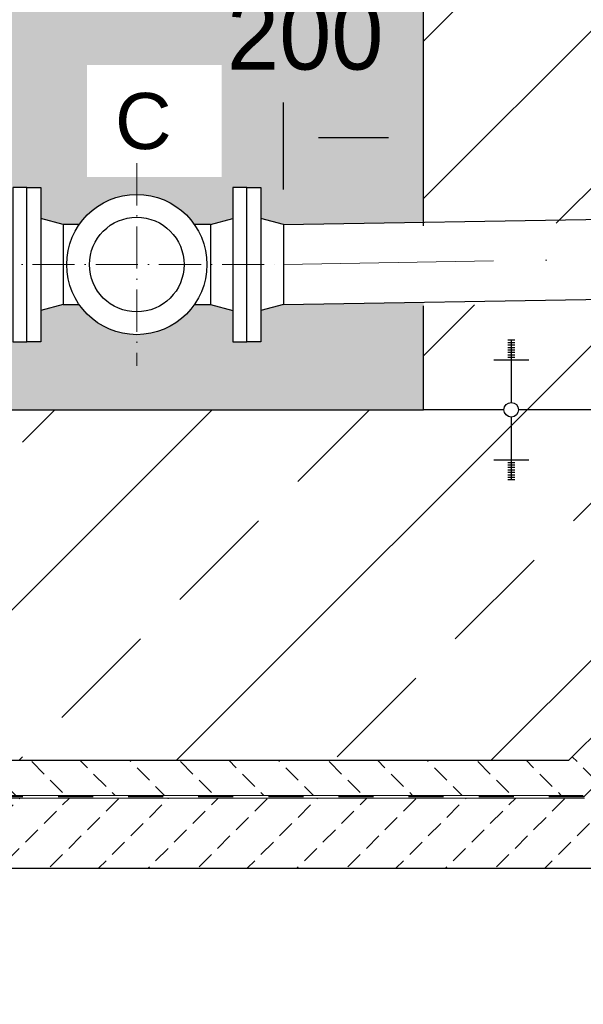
# Model space of a CAD drawing. Header units: millimetres. Extents: x -48448 to 452754, y -13941 to 17062.
# Tile 62 of 256: x 14108 to 14912, y -4618 to -3214. Entities that reach past the tile are written whole.
import ezdxf

# ---------------------------------------------------------------- set-up
doc = ezdxf.new("R2010")
doc.units = ezdxf.units.MM
doc.linetypes.add('ACAD_ISO10W100', pattern=[18, 12, -3, 0, -3])
doc.linetypes.add('JIS_02_1.0', pattern=[2, 1, -1])
doc.layers.add('Bemaßung', color=7, linetype='Continuous', lineweight=13)
doc.layers.add('Beschriftung', color=7, linetype='Continuous')
doc.styles.add('LBB3.5M1000', font='isocp.shx', dxfattribs={"height": 3.5})
doc.dimstyles.new('DIN', dxfattribs={"dimtxt": 2.5, "dimasz": 2.5, "dimexe": 1.25, "dimexo": 0.625, "dimtad": 1, "dimtih": 1, "dimdec": 4, "dimdsep": 46, "dimlunit": 6, "dimtxsty": 'Standard', "dimcen": 2.5, "dimadec": 0, "dimazin": 0, "dimtfac": 1, "dimtdec": 4, "dimtmove": 0, "dimatfit": 3, "dimfxl": 0, "dimtvp": 1, "dimtolj": 1, "dimtzin": 0, "dimarcsym": 0})

# ---------------------------------------------------------------- blocks, each defined once
blk = doc.blocks.new('*D64')
at = {"layer": 'Bemaßung', "color": 0, "lineweight": -2, "transparency": 16777216}
for p, q in [((14483.88293021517, -3455.881262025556), (14483.88293021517, -3331.71847481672)), ((14683.88293021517, -3452.02325889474), (14683.88293021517, -3331.71847481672)), ((14533.88293021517, -3381.71847481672), (14633.88293021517, -3381.71847481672))]:
    blk.add_line(p, q, dxfattribs=at)
at = {"layer": 'Bemaßung', "color": 0, "transparency": 16777216}
for points in [[(14533.88293021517, -3373.385141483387), (14533.88293021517, -3390.051808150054), (14483.88293021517, -3381.71847481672)], [(14633.88293021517, -3373.385141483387), (14633.88293021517, -3390.051808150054), (14683.88293021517, -3381.71847481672)]]:
    blk.add_solid(points, dxfattribs=at)
at = {"layer": 'DEFPOINTS', "color": 0, "transparency": 16777216}
for p in [(14683.88293021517, -3381.71847481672), (14483.88293021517, -3505.881262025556), (14683.88293021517, -3502.02325889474)]:
    blk.add_point(p, dxfattribs=at)
at = {"layer": 'Bemaßung', "color": 0, "transparency": 16777216, "insert": (14515.14338658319, -3235.593920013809), "char_height": 100, "attachment_point": 5}
blk.add_mtext('\\A1;200', dxfattribs=at)

msp = doc.modelspace()

# ---------------------------------------------------------------- hatches: boundary and pattern name
h = msp.add_hatch()
h.set_pattern_fill('ANSI33', color=256, scale=50)
h.set_pattern_definition([(45, (-26299.61749887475, 0), (-224.5064030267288, 224.5064030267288), []), (45, (-26075.11099887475, 0), (-224.5064030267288, 224.5064030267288), [158.75, -79.375])])
h.paths.add_polyline_path([(15183.88293021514, -2152.069021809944), (15158.88293021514, -2152.069021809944), (15158.88293021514, -2155.588926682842), (15163.88293021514, -2155.588926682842)], flags=16)
h.paths.add_polyline_path([(14833.88293021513, -2152.069021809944), (14808.88293021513, -2152.069021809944), (14808.88293021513, -2155.588926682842), (14813.88293021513, -2155.588926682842)], flags=16)
h.paths.add_polyline_path([(14808.88293021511, -3698.708484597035), (14808.88293021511, -3695.188579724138), (14803.88293021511, -3695.188579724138), (14783.88293021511, -3698.708484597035)], flags=16)
h.paths.add_polyline_path([(15255.82466911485, -3905.36756811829), (14933.88293021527, -3905.36756811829), (14933.88293021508, -3770.202525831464), (14819.23546252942, -3770.202525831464, -1), (14798.5303979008, -3770.202525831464), (14683.88293021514, -3770.202525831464), (13883.88293021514, -3770.202525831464), (13883.88293021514, -3970.202525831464), (13383.88293021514, -3970.202525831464), (13383.88293021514, -3770.202525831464), (13269.23546252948, -3770.202525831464, -1), (13248.53039790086, -3770.202525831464), (13133.8829302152, -3770.202525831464), (13133.8829302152, -4270.202525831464), (14890.98971140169, -4270.202525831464)])
h.paths.add_polyline_path([(14808.88293021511, -3841.696567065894), (14808.88293021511, -3845.216471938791), (14813.88293021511, -3845.216471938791), (14833.88293021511, -3841.696567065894)], flags=16)
h.paths.add_polyline_path([(13283.88293021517, -3841.696567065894), (13258.88293021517, -3841.696567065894), (13258.88293021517, -3845.216471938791), (13263.88293021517, -3845.216471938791)], flags=16)
h.paths.add_polyline_path([(16024.2338346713, -3494.999753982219), (16493.22585296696, -3479.869458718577), (16486.58119211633, -3273.905672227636), (16017.58917382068, -3289.035967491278)], flags=25)
edge = h.paths.add_edge_path()
edge.add_line((16955.6852954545, -3872.577230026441), (16955.6852954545, -3578.115524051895))
edge.add_line((16955.6852954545, -3578.115524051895), (14683.88293021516, -3621.938627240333))
edge.add_line((14683.88293021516, -3621.938627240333), (14683.88293021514, -3770.202525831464))
edge.add_line((14683.88293021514, -3770.202525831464), (14798.5303979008, -3770.202525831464))
edge.add_arc((14808.88293021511, -3770.202525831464), 10.35253231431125, 0, 180, ccw=False)
edge.add_line((14819.23546252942, -3770.202525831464), (14933.88293021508, -3770.202525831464))
edge.add_line((14933.88293021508, -3770.202525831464), (14933.88293021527, -3905.36756811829))
edge.add_line((14933.88293021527, -3905.36756811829), (15255.82466911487, -3905.36756811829))
edge.add_line((15255.82466911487, -3905.36756811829), (16955.6852954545, -3872.577230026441))
edge = h.paths.add_edge_path()
edge.add_line((16955.6852954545, -3463.794260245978), (16955.68529545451, -2111.11509883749))
edge.add_line((16955.68529545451, -2111.11509883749), (15344.88293021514, -2030.574980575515))
edge.add_line((15344.88293021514, -2030.574980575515), (15344.88293021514, -2080.574980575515))
edge.add_line((15344.88293021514, -2080.574980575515), (15169.23546252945, -2080.574980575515))
edge.add_arc((15158.88293021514, -2080.574980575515), 10.35253231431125, -180, 0, ccw=False)
edge.add_line((15148.53039790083, -2080.574980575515), (14819.23546252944, -2080.574980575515))
edge.add_arc((14808.88293021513, -2080.574980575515), 10.35253231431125, -180, 0, ccw=False)
edge.add_line((14798.53039790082, -2080.574980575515), (14683.88293021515, -2080.574980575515))
edge.add_line((14683.88293021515, -2080.574980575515), (14683.88293021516, -3507.617363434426))
edge.add_line((14683.88293021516, -3507.617363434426), (16955.6852954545, -3463.794260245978))
at = {"lineweight": 9}
h = msp.add_hatch(dxfattribs=at)
h.set_pattern_fill('BETON_UNBEWEHRT', color=256, scale=200, angle=90, pattern_type=2)
h.set_pattern_definition([(135, (-70851.62948107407, 43934.93055256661), (-35.35533905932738, -35.35533905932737), [25, -12.5])])
h.paths.add_polyline_path([(16955.6852954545, -3922.586531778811), (16955.68529545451, -3872.577230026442), (15255.82466911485, -3905.36756811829), (14890.98971140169, -4270.202525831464), (13133.8829302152, -4270.202525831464), (13133.8829302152, -4320.202525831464), (14911.70038952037, -4320.202525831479), (15276.9332299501, -3954.96968540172)])
h = msp.add_hatch(dxfattribs=at)
h.set_pattern_fill('BETON_UNBEWEHRT', color=256, scale=200, pattern_type=2)
h.set_pattern_definition([(45, (-70816.27414207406, 43899.57521356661), (-35.35533905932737, 35.35533905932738), [25, -12.5])])
h.paths.add_polyline_path([(16955.68529545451, -4026.605879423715), (16955.6852954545, -3926.587275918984), (15278.62191481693, -3958.937854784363), (14913.35724376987, -4324.202525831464), (12733.88293021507, -4324.202525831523), (12733.88293021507, -4524.202525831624), (13533.88293021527, -4524.202525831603), (13633.88293021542, -4424.202525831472), (14954.77860000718, -4424.202525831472), (15320.83903648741, -4058.142089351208)])
at = {"layer": 'Bemaßung'}
h = msp.add_hatch(color=254, dxfattribs=at)
h.dxf.hatch_style = 1
edge = h.paths.add_edge_path()
edge.add_spline(control_points=[(13511.56042902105, -2770.202525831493), (13507.81351673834, -2845.546237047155), (13497.63938579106, -2920.81168649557), (13491.86428464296, -2996.052525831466)], knot_values=[395.3288283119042, 395.3288283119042, 395.3288283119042, 395.3288283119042, 621.4842521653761, 621.4842521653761, 621.4842521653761, 621.4842521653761], degree=3, periodic=0)
edge.add_line((13491.86428464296, -2996.052525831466), (13559.73293021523, -2996.052525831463))
edge.add_line((13559.73293021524, -2996.052525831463), (13559.73293021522, -2770.202525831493))
edge.add_line((13559.73293021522, -2770.202525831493), (13511.56042902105, -2770.202525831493))
edge = h.paths.add_edge_path()
edge.add_line((13645.56081709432, -2770.202525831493), (13608.03293021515, -2770.202525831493))
edge.add_line((13608.03293021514, -2770.202525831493), (13608.03293021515, -3577.830013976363))
edge.add_arc((13765.88293021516, -3715.041893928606), 209.150000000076, 125.12001380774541, 139.0010402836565, ccw=False)
edge.add_line((13645.56081709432, -3543.967899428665), (13645.56081709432, -2770.202525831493))
edge = h.paths.add_edge_path()
edge.add_line((13952.88293021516, -2770.202525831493), (13687.96081709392, -2770.202525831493))
edge.add_line((13687.96081709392, -2770.202525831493), (13687.9608170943, -3520.949475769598))
edge.add_arc((13765.88293021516, -3715.041893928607), 209.1500000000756, 90.00000000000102, 111.8739370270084, ccw=False)
edge.add_line((13765.88293021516, -3505.891893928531), (13797.88293021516, -3497.541893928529))
edge.add_line((13797.88293021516, -3497.541893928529), (13797.88293021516, -3453.041893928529))
edge.add_line((13797.88293021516, -3453.041893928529), (13817.88293021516, -3453.041893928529))
edge.add_line((13817.88293021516, -3453.041893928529), (13837.88293021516, -3453.041893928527))
edge.add_line((13837.88293021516, -3453.041893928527), (13967.88293021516, -3038.041893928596))
edge.add_line((13967.88293021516, -3038.041893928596), (13947.88293021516, -3038.041893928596))
edge.add_line((13947.88293021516, -3038.041893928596), (13947.88293021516, -2913.041893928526))
edge.add_line((13947.88293021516, -2913.041893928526), (13952.88293021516, -2913.041893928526))
edge.add_line((13952.88293021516, -2913.041893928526), (13952.88293021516, -2770.202525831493))
edge = h.paths.add_edge_path()
edge.add_line((14383.88293021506, -2770.202525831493), (13982.88293021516, -2770.202525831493))
edge.add_line((13982.88293021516, -2770.202525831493), (13982.88293021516, -2913.041893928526))
edge.add_line((13982.88293021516, -2913.041893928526), (13987.88293021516, -2913.041893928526))
edge.add_line((13987.88293021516, -2913.041893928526), (13987.88293021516, -3038.041893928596))
edge.add_line((13987.88293021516, -3038.041893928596), (13967.88293021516, -3038.041893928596))
edge.add_line((13967.88293021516, -3038.041893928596), (14097.88293021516, -3453.041893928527))
edge.add_line((14097.88293021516, -3453.041893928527), (14117.88293021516, -3453.041893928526))
edge.add_line((14117.88293021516, -3453.041893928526), (14137.88293021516, -3453.041893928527))
edge.add_line((14137.88293021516, -3453.041893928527), (14137.88293021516, -3497.541893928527))
edge.add_line((14137.88293021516, -3497.541893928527), (14169.88293021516, -3505.891893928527))
edge.add_line((14169.88293021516, -3505.891893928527), (14192.82272365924, -3505.891893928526))
edge.add_arc((14274.88293021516, -3563.041893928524), 99.99999999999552, 34.85489168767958, 145.1451083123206, ccw=False)
edge.add_line((14356.94313677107, -3505.891893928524), (14379.88293021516, -3505.891893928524))
edge.add_line((14379.88293021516, -3505.891893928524), (14411.88293021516, -3497.541893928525))
edge.add_line((14411.88293021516, -3497.541893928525), (14411.88293021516, -3453.041893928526))
edge.add_line((14411.88293021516, -3453.041893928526), (14431.88293021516, -3453.041893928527))
edge.add_line((14431.88293021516, -3453.041893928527), (14451.88293021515, -3453.041893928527))
edge.add_line((14451.88293021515, -3453.041893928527), (14451.88293021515, -3497.541893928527))
edge.add_line((14451.88293021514, -3497.541893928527), (14483.88293021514, -3505.881262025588))
edge.add_line((14483.88293021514, -3505.881262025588), (14683.88293021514, -3502.023258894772))
edge.add_line((14683.88293021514, -3502.023258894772), (14683.88293021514, -2770.202525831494))
edge.add_line((14683.88293021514, -2770.202525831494), (14583.88281354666, -2770.202525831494))
edge.add_line((14583.88281354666, -2770.202525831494), (14583.88279735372, -3070.535129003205))
edge.add_arc((14533.88283056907, -3023.236854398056), 68.8267641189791, 223.4094697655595, 316.5905302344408, ccw=False)
edge.add_arc((14433.88289699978, -3023.236854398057), 68.8267641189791, 223.409469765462, 316.5905302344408, ccw=False)
edge.add_line((14383.88293021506, -3070.535129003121), (14383.88293021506, -2770.202525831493))
edge = h.paths.add_edge_path()
edge.add_line((14683.88293021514, -3616.344522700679), (14483.88313522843, -3620.202521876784))
edge.add_line((14483.88313522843, -3620.202521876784), (14451.88293021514, -3628.541893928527))
edge.add_line((14451.88293021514, -3628.541893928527), (14451.88293021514, -3673.041893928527))
edge.add_line((14451.88293021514, -3673.041893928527), (14431.88293021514, -3673.041893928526))
edge.add_line((14431.88293021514, -3673.041893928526), (14411.88293021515, -3673.041893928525))
edge.add_line((14411.88293021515, -3673.041893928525), (14411.88293021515, -3628.541893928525))
edge.add_line((14411.88293021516, -3628.541893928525), (14379.88293021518, -3620.19189392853))
edge.add_line((14379.88293021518, -3620.19189392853), (14356.94313677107, -3620.191893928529))
edge.add_arc((14274.88293021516, -3563.041893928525), 99.99999999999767, 214.8548916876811, 325.14510831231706, ccw=False)
edge.add_line((14192.82272365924, -3620.191893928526), (14169.88293021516, -3620.191893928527))
edge.add_line((14169.88293021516, -3620.191893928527), (14137.88293021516, -3628.541893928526))
edge.add_line((14137.88293021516, -3628.541893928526), (14137.88293021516, -3673.041893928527))
edge.add_line((14137.88293021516, -3673.041893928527), (14117.88293021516, -3673.041893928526))
edge.add_line((14117.88293021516, -3673.041893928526), (14097.88293021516, -3673.041893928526))
edge.add_line((14097.88293021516, -3673.041893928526), (13979.38413614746, -3572.773683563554))
edge.add_line((13979.38413614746, -3572.773683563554), (13955.84509797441, -3573.227751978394))
edge.add_line((13955.84509797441, -3573.227751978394), (13837.88293021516, -3673.041893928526))
edge.add_line((13837.88293021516, -3673.041893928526), (13817.88293021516, -3673.041893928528))
edge.add_line((13817.88293021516, -3673.041893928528), (13797.88293021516, -3673.041893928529))
edge.add_line((13797.88293021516, -3673.041893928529), (13797.88293021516, -3628.541893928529))
edge.add_line((13797.88293021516, -3628.541893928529), (13765.88293021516, -3620.191893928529))
edge.add_arc((13765.88293021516, -3715.041893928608), 94.85000000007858, 90, 145.238239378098)
edge.add_line((13687.96081709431, -3660.961705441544), (13687.96081709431, -3693.202525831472))
edge.add_line((13687.96081709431, -3693.202525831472), (13694.76081709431, -3717.202525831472))
edge.add_line((13694.76081709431, -3717.202525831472), (13741.76081709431, -3717.202525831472))
edge.add_line((13741.76081709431, -3717.202525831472), (13741.76081709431, -3733.202525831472))
edge.add_line((13741.76081709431, -3733.202525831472), (13741.76081709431, -3749.202525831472))
edge.add_line((13741.76081709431, -3749.202525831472), (13694.76081709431, -3749.202525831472))
edge.add_line((13694.76081709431, -3749.202525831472), (13687.96081709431, -3773.202525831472))
edge.add_line((13687.96081709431, -3773.202525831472), (13690.91081709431, -3837.202525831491))
edge.add_line((13690.91081709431, -3837.202525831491), (13692.91081709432, -3837.202525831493))
edge.add_line((13692.91081709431, -3837.202525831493), (13692.91081709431, -3852.202525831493))
edge.add_line((13692.91081709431, -3852.202525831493), (13690.91081709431, -3852.202525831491))
edge.add_arc((13609.76081709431, -3852.20252583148), 81.14999999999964, 272.37472012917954, 359.999999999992, ccw=False)
edge.add_arc((13569.25264653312, -3909.202525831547), 50.04489358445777, 328.7480188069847, 331.2378843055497, ccw=False)
edge.add_line((13612.03572237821, -3935.165957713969), (13593.94472851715, -3935.165957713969))
edge.add_line((13593.94472851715, -3935.165957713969), (13593.94472851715, -3940.165957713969))
edge.add_line((13593.94472851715, -3940.165957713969), (13585.89645434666, -3970.202525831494))
edge.add_line((13585.89645434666, -3970.202525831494), (13883.88293021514, -3970.202525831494))
edge.add_line((13883.88293021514, -3970.202525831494), (13883.88293021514, -3770.202525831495))
edge.add_line((13883.88293021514, -3770.202525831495), (14683.88293021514, -3770.202525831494))
edge.add_line((14683.88293021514, -3770.202525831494), (14683.88293021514, -3616.344522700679))
h.paths.add_polyline_path([(13559.73293021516, -3411.04891868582), (13549.08849410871, -3417.194486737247), (13549.08849410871, -3428.586581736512), (13559.73293021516, -3428.586581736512)])
h.paths.add_polyline_path([(13781.83614062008, -3161.67392891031), (13932.94118836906, -3161.67392891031)], flags=16)
h.paths.add_polyline_path([(13435.58433363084, -2996.052525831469), (13435.58433363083, -2770.202525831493), (13383.88293021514, -2770.202525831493), (13383.88293021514, -2960.202525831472), (13389.88293021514, -2960.202525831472), (13389.88293021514, -2996.052525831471)])
h.paths.add_polyline_path([(13457.08433363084, -2770.202525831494), (13457.08433363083, -2996.052525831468), (13491.86428464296, -2996.052525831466), (13491.93216233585, -2995.170796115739), (13492.00043890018, -2994.289064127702), (13492.06911046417, -2993.407329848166), (13492.13817315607, -2992.525593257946), (13492.20762310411, -2991.643854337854), (13492.2774564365, -2990.762113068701), (13492.3476692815, -2989.880369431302), (13492.41825776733, -2988.998623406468), (13492.48921802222, -2988.116874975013), (13492.5605461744, -2987.235124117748), (13492.6322383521, -2986.353370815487), (13492.70429068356, -2985.471615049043), (13492.77669929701, -2984.589856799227), (13492.84946032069, -2983.708096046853), (13492.92256988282, -2982.826332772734), (13492.99602411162, -2981.944566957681), (13493.06981913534, -2981.062798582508), (13493.14395108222, -2980.181027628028), (13493.21841608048, -2979.299254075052), (13493.29321025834, -2978.417477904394), (13493.36832974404, -2977.535699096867), (13493.44377066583, -2976.653917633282), (13493.51952915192, -2975.772133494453), (13493.59560133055, -2974.890346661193), (13493.67198332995, -2974.008557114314), (13493.74867127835, -2973.126764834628), (13493.82566130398, -2972.244969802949), (13493.90294953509, -2971.363172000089), (13493.98053209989, -2970.48137140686), (13494.05840512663, -2969.599568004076), (13494.13656474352, -2968.71776177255), (13494.2150070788, -2967.835952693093), (13494.29372826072, -2966.954140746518), (13494.37272441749, -2966.072325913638), (13494.45199167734, -2965.190508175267), (13494.53152616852, -2964.308687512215), (13494.61132401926, -2963.426863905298), (13494.69138135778, -2962.545037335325), (13494.77169431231, -2961.663207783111), (13494.8522590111, -2960.781375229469), (13494.93307158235, -2959.89953965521), (13495.01412815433, -2959.017701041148), (13495.09542485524, -2958.135859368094), (13495.17695781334, -2957.254014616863), (13495.25872315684, -2956.372166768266), (13495.34071701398, -2955.490315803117), (13495.42293551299, -2954.608461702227), (13495.50537478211, -2953.72660444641), (13495.58803094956, -2952.844744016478), (13495.67090014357, -2951.962880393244), (13495.75397849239, -2951.08101355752), (13495.83726212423, -2950.19914349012), (13495.92074716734, -2949.317270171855), (13496.00442974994, -2948.43539358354), (13496.08830600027, -2947.553513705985), (13496.17237204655, -2946.671630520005), (13496.25662401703, -2945.789744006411), (13496.34105803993, -2944.907854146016), (13496.42567024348, -2944.025960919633), (13496.51045675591, -2943.144064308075), (13496.59541370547, -2942.262164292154), (13496.68053722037, -2941.380260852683), (13496.76582342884, -2940.498353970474), (13496.85126845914, -2939.616443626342), (13496.93686843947, -2938.734529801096), (13497.02261949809, -2937.852612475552), (13497.1085177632, -2936.970691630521), (13497.19455936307, -2936.088767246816), (13497.2807404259, -2935.20683930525), (13497.36705707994, -2934.324907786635), (13497.45350545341, -2933.442972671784), (13497.54008167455, -2932.561033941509), (13497.62678187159, -2931.679091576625), (13497.71360217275, -2930.797145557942), (13497.80053870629, -2929.915195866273), (13497.88758760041, -2929.033242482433), (13497.97474498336, -2928.151285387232), (13498.06200698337, -2927.269324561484), (13498.14936972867, -2926.387359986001), (13498.23682934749, -2925.505391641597), (13498.32438196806, -2924.623419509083), (13498.41202371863, -2923.741443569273), (13498.4997507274, -2922.859463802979), (13498.58755912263, -2921.977480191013), (13498.67544503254, -2921.095492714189), (13498.76340458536, -2920.213501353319), (13498.85143390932, -2919.331506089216), (13498.93952913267, -2918.449506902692), (13499.02768638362, -2917.567503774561), (13499.11590179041, -2916.685496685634), (13499.20417148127, -2915.803485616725), (13499.29249158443, -2914.921470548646), (13499.38085822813, -2914.039451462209), (13499.4692675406, -2913.157428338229), (13499.55771565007, -2912.275401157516), (13499.64619868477, -2911.393369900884), (13499.73471277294, -2910.511334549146), (13499.82325404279, -2909.629295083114), (13499.91181862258, -2908.747251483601), (13500.00040264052, -2907.865203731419), (13500.08900222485, -2906.983151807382), (13500.17761350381, -2906.101095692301), (13500.26623260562, -2905.21903536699), (13500.35485565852, -2904.336970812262), (13500.44347879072, -2903.454902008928), (13500.53209813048, -2902.572828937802), (13500.62070980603, -2901.690751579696), (13500.70930994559, -2900.808669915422), (13500.79789467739, -2899.926583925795), (13500.88646012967, -2899.044493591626), (13500.97500243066, -2898.162398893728), (13501.06351770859, -2897.280299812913), (13501.15200209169, -2896.398196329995), (13501.24045170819, -2895.516088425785), (13501.32886268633, -2894.633976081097), (13501.41723115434, -2893.751859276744), (13501.50555324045, -2892.869737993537), (13501.59382507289, -2891.987612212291), (13501.68204277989, -2891.105481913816), (13501.77020248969, -2890.223347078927), (13501.85830033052, -2889.341207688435), (13501.9463324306, -2888.459063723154), (13502.03429491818, -2887.576915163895), (13502.12218392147, -2886.694761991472), (13502.20999556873, -2885.812604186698), (13502.29772598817, -2884.930441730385), (13502.38537130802, -2884.048274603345), (13502.47292765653, -2883.166102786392), (13502.56039116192, -2882.283926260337), (13502.64775795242, -2881.401745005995), (13502.73502415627, -2880.519559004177), (13502.82218590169, -2879.637368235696), (13502.90923931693, -2878.755172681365), (13502.9961805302, -2877.872972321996), (13503.08300566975, -2876.990767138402), (13503.1697108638, -2876.108557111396), (13503.25629224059, -2875.226342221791), (13503.34274592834, -2874.344122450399), (13503.4290680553, -2873.461897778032), (13503.51525474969, -2872.579668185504), (13503.60130213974, -2871.697433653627), (13503.68720635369, -2870.815194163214), (13503.77296351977, -2869.932949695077), (13503.85856976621, -2869.05070023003), (13503.94402122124, -2868.168445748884), (13504.02931401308, -2867.286186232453), (13504.11444426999, -2866.403921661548), (13504.19940812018, -2865.521652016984), (13504.28420169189, -2864.639377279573), (13504.36882111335, -2863.757097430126), (13504.45326251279, -2862.874812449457), (13504.53752201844, -2861.99252231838), (13504.62159575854, -2861.110227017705), (13504.70547986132, -2860.227926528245), (13504.78917045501, -2859.345620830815), (13504.87266366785, -2858.463309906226), (13504.95595562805, -2857.580993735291), (13505.03904246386, -2856.698672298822), (13505.1219203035, -2855.816345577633), (13505.20458527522, -2854.934013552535), (13505.28703350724, -2854.051676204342), (13505.36926112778, -2853.169333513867), (13505.4512642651, -2852.286985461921), (13505.5330390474, -2851.404632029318), (13505.61458160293, -2850.52227319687), (13505.69588805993, -2849.63990894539), (13505.77695454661, -2848.757539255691), (13505.85777719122, -2847.875164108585), (13505.93835212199, -2846.992783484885), (13506.01867546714, -2846.110397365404), (13506.09874335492, -2845.228005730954), (13506.17855191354, -2844.345608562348), (13506.25809727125, -2843.463205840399), (13506.33737555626, -2842.580797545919), (13506.41638289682, -2841.698383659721), (13506.49511542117, -2840.815964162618), (13506.57356925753, -2839.933539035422), (13506.65174053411, -2839.051108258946), (13506.72962537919, -2838.168671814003), (13506.80721992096, -2837.286229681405), (13506.88452028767, -2836.403781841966), (13506.96152260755, -2835.521328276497), (13507.03822300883, -2834.638868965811), (13507.11461761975, -2833.756403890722), (13507.19070256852, -2832.873933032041), (13507.2664739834, -2831.991456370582), (13507.3419279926, -2831.108973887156), (13507.41706072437, -2830.226485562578), (13507.49186830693, -2829.343991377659), (13507.5663468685, -2828.461491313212), (13507.64049253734, -2827.57898535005), (13507.71430144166, -2826.696473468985), (13507.7877697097, -2825.813955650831), (13507.8608934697, -2824.9314318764), (13507.93366884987, -2824.048902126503), (13508.00609197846, -2823.166366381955), (13508.0781589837, -2822.283824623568), (13508.14986599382, -2821.401276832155), (13508.22120913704, -2820.518722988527), (13508.29218454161, -2819.636163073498), (13508.36278833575, -2818.753597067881), (13508.4330166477, -2817.871024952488), (13508.50286560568, -2816.988446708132), (13508.57233133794, -2816.105862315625), (13508.6414099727, -2815.223271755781), (13508.71009763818, -2814.340675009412), (13508.77839046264, -2813.45807205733), (13508.84628457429, -2812.575462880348), (13508.91377610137, -2811.69284745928), (13508.98086117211, -2810.810225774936), (13509.04753591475, -2809.927597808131), (13509.1137964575, -2809.044963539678), (13509.17963892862, -2808.162322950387), (13509.24505945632, -2807.279676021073), (13509.31005416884, -2806.397022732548), (13509.37461919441, -2805.514363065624), (13509.43875066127, -2804.631697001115), (13509.50244469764, -2803.749024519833), (13509.56569743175, -2802.86634560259), (13509.62850499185, -2801.983660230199), (13509.69086350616, -2801.100968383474), (13509.75276910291, -2800.218270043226), (13509.81421791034, -2799.335565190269), (13509.87520605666, -2798.452853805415), (13509.93572967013, -2797.570135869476), (13509.99578487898, -2796.687411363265), (13510.05536781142, -2795.804680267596), (13510.11447459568, -2794.92194256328), (13510.17310136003, -2794.039198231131), (13510.23124423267, -2793.156447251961), (13510.28889934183, -2792.273689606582), (13510.34606281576, -2791.390925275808), (13510.40273078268, -2790.508154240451), (13510.45889937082, -2789.625376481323), (13510.51456470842, -2788.742591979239), (13510.56972292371, -2787.859800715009), (13510.62437014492, -2786.977002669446), (13510.67850250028, -2786.094197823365), (13510.73211611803, -2785.211386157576), (13510.78520712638, -2784.328567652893), (13510.83777165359, -2783.445742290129), (13510.88980582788, -2782.562910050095), (13510.94130577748, -2781.680070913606), (13510.99226763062, -2780.797224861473), (13511.04268751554, -2779.914371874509), (13511.09256156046, -2779.031511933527), (13511.14188589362, -2778.148645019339), (13511.19065664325, -2777.265771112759), (13511.23886993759, -2776.382890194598), (13511.28652190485, -2775.50000224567), (13511.33360867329, -2774.617107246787), (13511.38012637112, -2773.734205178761), (13511.42607112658, -2772.851296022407), (13511.4714390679, -2771.968379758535), (13511.51622632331, -2771.08545636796), (13511.56042902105, -2770.202525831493)])
h.paths.add_polyline_path([(13457.08433363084, -3044.352525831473), (13457.08433363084, -3415.962647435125), (13464.82960825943, -3415.962647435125), (13464.82960825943, -3390.202525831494), (13493.94472851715, -3390.202525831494), (13494.13099060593, -3388.855039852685), (13494.31716568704, -3387.507552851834), (13494.50316675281, -3386.160063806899), (13494.68890679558, -3384.812571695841), (13494.87429880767, -3383.465075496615), (13495.05925578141, -3382.117574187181), (13495.24369070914, -3380.770066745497), (13495.42751658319, -3379.422552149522), (13495.61064639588, -3378.075029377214), (13495.79299313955, -3376.727497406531), (13495.97446980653, -3375.379955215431), (13496.15498938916, -3374.032401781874), (13496.33446487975, -3372.684836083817), (13496.51280927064, -3371.337257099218), (13496.68993555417, -3369.989663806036), (13496.86575672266, -3368.64205518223), (13497.04018576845, -3367.294430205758), (13497.21313568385, -3365.946787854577), (13497.38451946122, -3364.599127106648), (13497.55425009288, -3363.251446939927), (13497.72224057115, -3361.903746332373), (13497.88840388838, -3360.556024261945), (13498.05265303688, -3359.2082797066), (13498.21490100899, -3357.860511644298), (13498.37506079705, -3356.512719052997), (13498.53304539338, -3355.164900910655), (13498.68876779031, -3353.817056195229), (13498.84214098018, -3352.46918388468), (13498.99307795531, -3351.121282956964), (13499.14149170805, -3349.773352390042), (13499.28729523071, -3348.425391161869), (13499.43040151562, -3347.077398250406), (13499.57072355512, -3345.729372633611), (13499.70817434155, -3344.381313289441), (13499.84266686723, -3343.033219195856), (13499.97411412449, -3341.685089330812), (13500.10242910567, -3340.336922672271), (13500.22752480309, -3338.988718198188), (13500.34931420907, -3337.640474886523), (13500.46771031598, -3336.292191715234), (13500.58262611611, -3334.943867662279), (13500.69397460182, -3333.595501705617), (13500.80166876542, -3332.247092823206), (13500.90562159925, -3330.898639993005), (13501.00574609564, -3329.550142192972), (13501.10195524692, -3328.201598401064), (13501.19416204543, -3326.853007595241), (13501.28227948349, -3325.504368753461), (13501.36622055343, -3324.155680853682), (13501.44589824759, -3322.806942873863), (13501.5212255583, -3321.458153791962), (13501.59211547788, -3320.109312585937), (13501.65848099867, -3318.760418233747), (13501.72023511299, -3317.41146971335), (13501.77729081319, -3316.062466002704), (13501.82956109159, -3314.713406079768), (13501.87695894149, -3313.36428892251), (13501.91942495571, -3312.015113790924), (13501.95699948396, -3310.665880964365), (13501.9897454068, -3309.316590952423), (13502.01772560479, -3307.967244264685), (13502.0410029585, -3306.617841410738), (13502.0596403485, -3305.268382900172), (13502.07370065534, -3303.918869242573), (13502.08324675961, -3302.56930094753), (13502.08834154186, -3301.219678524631), (13502.08904788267, -3299.870002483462), (13502.0854286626, -3298.520273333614), (13502.07754676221, -3297.170491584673), (13502.06546506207, -3295.820657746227), (13502.04924644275, -3294.470772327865), (13502.02895378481, -3293.120835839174), (13502.00464996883, -3291.770848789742), (13501.97639787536, -3290.420811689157), (13501.94426038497, -3289.070725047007), (13501.90830037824, -3287.72058937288), (13501.86858073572, -3286.370405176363), (13501.82516433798, -3285.020172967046), (13501.7781140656, -3283.669893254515), (13501.72749279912, -3282.319566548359), (13501.67336341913, -3280.969193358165), (13501.61578880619, -3279.618774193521), (13501.55483184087, -3278.268309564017), (13501.49055540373, -3276.917799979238), (13501.42302237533, -3275.567245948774), (13501.35229563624, -3274.216647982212), (13501.27843806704, -3272.86600658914), (13501.20151254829, -3271.515322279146), (13501.12158196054, -3270.164595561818), (13501.03870918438, -3268.813826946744), (13500.95295710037, -3267.463016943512), (13500.86438858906, -3266.112166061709), (13500.77306653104, -3264.761274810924), (13500.67905380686, -3263.410343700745), (13500.58241329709, -3262.059373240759), (13500.4832078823, -3260.708363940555), (13500.38150044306, -3259.35731630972), (13500.27735385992, -3258.006230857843), (13500.17083101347, -3256.65510809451), (13500.06199478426, -3255.303948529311), (13499.95090805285, -3253.952752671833), (13499.83763369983, -3252.601521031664), (13499.72223460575, -3251.250254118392), (13499.60477365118, -3249.898952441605), (13499.48531371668, -3248.54761651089), (13499.36391768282, -3247.196246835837), (13499.24064843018, -3245.844843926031), (13499.1155688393, -3244.493408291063), (13498.98874179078, -3243.141940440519), (13498.86023016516, -3241.790440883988), (13498.73009684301, -3240.438910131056), (13498.59840470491, -3239.087348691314), (13498.46521663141, -3237.735757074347), (13498.33059550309, -3236.384135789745), (13498.1946042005, -3235.032485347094), (13498.05730560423, -3233.680806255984), (13497.91876259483, -3232.329099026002), (13497.77903805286, -3230.977364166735), (13497.6381948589, -3229.625602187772), (13497.49629589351, -3228.273813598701), (13497.35340403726, -3226.921998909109), (13497.20958217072, -3225.570158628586), (13497.06489317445, -3224.218293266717), (13496.91939992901, -3222.866403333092), (13496.77316531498, -3221.514489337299), (13496.62625221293, -3220.162551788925), (13496.4787235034, -3218.810591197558), (13496.33064206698, -3217.458608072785), (13496.18207078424, -3216.106602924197), (13496.03307253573, -3214.754576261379), (13495.88371020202, -3213.40252859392), (13495.73404666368, -3212.050460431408), (13495.58414480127, -3210.698372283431), (13495.43406749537, -3209.346264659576), (13495.28387762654, -3207.994138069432), (13495.13363807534, -3206.641993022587), (13494.98341172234, -3205.289830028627), (13494.83326144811, -3203.937649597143), (13494.68325013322, -3202.585452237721), (13494.53344065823, -3201.233238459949), (13494.38389590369, -3199.881008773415), (13494.2346787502, -3198.528763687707), (13494.08585207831, -3197.176503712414), (13493.93747876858, -3195.824229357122), (13493.78962170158, -3194.471941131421), (13493.64234375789, -3193.119639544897), (13493.49570781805, -3191.767325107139), (13493.34977676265, -3190.414998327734), (13493.20461347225, -3189.062659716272), (13493.06028082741, -3187.710309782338), (13492.91684170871, -3186.357949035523), (13492.7743589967, -3185.005577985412), (13492.63289557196, -3183.653197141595), (13492.49251431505, -3182.300807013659), (13492.35327810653, -3180.948408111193), (13492.21524982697, -3179.596000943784), (13492.07849235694, -3178.243586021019), (13491.94306857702, -3176.891163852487), (13491.80904136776, -3175.538734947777), (13491.67647360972, -3174.186299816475), (13491.54542818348, -3172.83385896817), (13491.41596796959, -3171.48141291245), (13491.28815584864, -3170.128962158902), (13491.16205470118, -3168.776507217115), (13491.03772740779, -3167.424048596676), (13490.91523684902, -3166.071586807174), (13490.79464590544, -3164.719122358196), (13490.67601745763, -3163.36665575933), (13490.55941438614, -3162.014187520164), (13490.44489957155, -3160.661718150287), (13490.33253589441, -3159.309248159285), (13490.2223862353, -3157.956778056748), (13490.11451347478, -3156.604308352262), (13490.00898049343, -3155.251839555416), (13489.90585017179, -3153.899372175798), (13489.80518539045, -3152.546906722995), (13489.70704720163, -3151.194443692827), (13489.61145875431, -3149.841983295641), (13489.51840746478, -3148.489525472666), (13489.42787935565, -3147.137070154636), (13489.33986044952, -3145.784617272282), (13489.254336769, -3144.432166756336), (13489.17129433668, -3143.07971853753), (13489.09071917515, -3141.727272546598), (13489.01259730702, -3140.37482871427), (13488.9369147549, -3139.02238697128), (13488.86365754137, -3137.669947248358), (13488.79281168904, -3136.317509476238), (13488.72436322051, -3134.965073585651), (13488.65829815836, -3133.612639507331), (13488.59460252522, -3132.260207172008), (13488.53326234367, -3130.907776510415), (13488.47426363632, -3129.555347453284), (13488.41759242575, -3128.202919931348), (13488.36323473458, -3126.850493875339), (13488.3111765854, -3125.498069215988), (13488.26140400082, -3124.145645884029), (13488.21390300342, -3122.793223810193), (13488.16865961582, -3121.440802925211), (13488.12565986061, -3120.088383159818), (13488.08488976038, -3118.735964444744), (13488.04633533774, -3117.383546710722), (13488.00998261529, -3116.031129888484), (13487.97581761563, -3114.678713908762), (13487.94382636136, -3113.326298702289), (13487.91399487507, -3111.973884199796), (13487.88630917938, -3110.621470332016), (13487.86075529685, -3109.269057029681), (13487.83731925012, -3107.916644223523), (13487.81598706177, -3106.564231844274), (13487.79674475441, -3105.211819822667), (13487.77957835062, -3103.859408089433), (13487.76447387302, -3102.506996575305), (13487.7514173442, -3101.154585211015), (13487.74039478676, -3099.802173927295), (13487.73139222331, -3098.449762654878), (13487.72439567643, -3097.097351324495), (13487.71939116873, -3095.744939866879), (13487.71636472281, -3094.392528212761), (13487.71530236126, -3093.040116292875), (13487.71619010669, -3091.687704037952), (13487.7190139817, -3090.335291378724), (13487.72376000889, -3088.982878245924), (13487.73041421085, -3087.630464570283), (13487.73896261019, -3086.278050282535), (13487.7493912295, -3084.92563531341), (13487.76168609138, -3083.573219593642), (13487.77583321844, -3082.220803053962), (13487.79181863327, -3080.868385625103), (13487.80962835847, -3079.515967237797), (13487.82924841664, -3078.163547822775), (13487.85066483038, -3076.811127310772), (13487.87386362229, -3075.458705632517), (13487.89883081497, -3074.106282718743), (13487.92555243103, -3072.753858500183), (13487.95401449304, -3071.401432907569), (13487.98420302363, -3070.049005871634), (13488.01610404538, -3068.696577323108), (13488.0497035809, -3067.344147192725), (13488.08498765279, -3065.991715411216), (13488.12194228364, -3064.639281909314), (13488.16055349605, -3063.286846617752), (13488.20080731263, -3061.934409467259), (13488.24268975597, -3060.581970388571), (13488.28618684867, -3059.229529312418), (13488.33128461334, -3057.877086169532), (13488.37796907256, -3056.524640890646), (13488.42622624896, -3055.172193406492), (13488.47604216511, -3053.819743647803), (13488.52740284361, -3052.467291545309), (13488.58029430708, -3051.114837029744), (13488.63470257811, -3049.76238003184), (13488.69061367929, -3048.409920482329), (13488.74801363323, -3047.057458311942), (13488.80688846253, -3045.704993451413), (13488.86722418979, -3044.352525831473)])
h.paths.add_polyline_path([(13435.58433363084, -3428.586581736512), (13435.58433363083, -3415.337364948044), (13390.56850614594, -3389.347464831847), (13394.76170372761, -3382.084633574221), (13435.58433363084, -3405.653589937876), (13435.58433363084, -3044.352525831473), (13389.88293021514, -3044.352525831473), (13389.88293021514, -3080.202525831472), (13383.88293021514, -3080.202525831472), (13383.88293021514, -3970.202525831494), (13401.99300268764, -3970.202525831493), (13393.94472851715, -3940.165957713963), (13393.94472851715, -3850.133497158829), (13411.99300268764, -3820.096929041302), (13411.99300268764, -3761.586707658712), (13403.94472851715, -3731.550139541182), (13393.94472851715, -3721.550139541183), (13393.94472851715, -3476.13118529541), (13403.94472851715, -3466.13118529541), (13406.97568565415, -3466.13118529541), (13406.97568565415, -3453.807456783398), (13412.55297389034, -3453.807456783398), (13412.55297389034, -3428.586581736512)])

# ---------------------------------------------------------------- linework, layer by layer
for p, q in [((14683.88293021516, -3507.617363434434), (14683.88293021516, -791.0585736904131)), ((14483.88293021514, -3505.881262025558), (16955.81461677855, -3463.794406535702)), ((14169.88293021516, -3505.891893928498), (14137.88293021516, -3497.541893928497)), ((14192.82272365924, -3505.891893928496), (14169.88293021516, -3505.891893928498)), ((14169.88293021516, -3505.891893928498), (14169.88293021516, -3620.191893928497)), ((14379.88293021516, -3505.891893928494), (14356.94313677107, -3505.891893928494)), ((14379.88293021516, -3505.891893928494), (14411.88293021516, -3497.541893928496)), ((14379.88293021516, -3505.891893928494), (14379.88293021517, -3563.041893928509)), ((14483.88293021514, -3505.881262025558), (14451.88293021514, -3497.541893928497)), ((14483.88293021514, -3505.881262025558), (14483.88313522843, -3620.202521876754)), ((14379.88293021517, -3563.041893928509), (14379.88293021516, -3620.191893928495)), ((14483.88313522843, -3620.202521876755), (16955.68529545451, -3578.113175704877)), ((14169.88293021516, -3620.191893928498), (14137.88293021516, -3628.541893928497)), ((14169.88293021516, -3620.191893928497), (14192.82272365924, -3620.191893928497)), ((14356.94313677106, -3620.1918939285), (14379.88293021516, -3620.1918939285)), ((14379.88293021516, -3620.191893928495), (14411.88293021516, -3628.541893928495)), ((14483.88313522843, -3620.202521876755), (14451.88293021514, -3628.541893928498)), ((14683.88293021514, -3770.202525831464), (14683.88293021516, -3621.938627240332)), ((14803.88293021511, -3670.549245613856), (14813.88293021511, -3670.549245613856)), ((14803.88293021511, -3674.069150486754), (14813.88293021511, -3674.069150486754)), ((14803.88293021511, -3677.589055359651), (14813.88293021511, -3677.589055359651)), ((14808.88293021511, -3670.202525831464), (14808.88293021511, -3759.849993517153)), ((14803.88293021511, -3681.108960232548), (14813.88293021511, -3681.108960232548)), ((14803.88293021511, -3684.628865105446), (14813.88293021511, -3684.628865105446)), ((14803.88293021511, -3688.148769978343), (14813.88293021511, -3688.148769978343)), ((14803.88293021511, -3691.66867485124), (14813.88293021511, -3691.66867485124)), ((14783.88293021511, -3698.708484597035), (14833.88293021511, -3698.708484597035)), ((14803.88293021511, -3695.188579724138), (14813.88293021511, -3695.188579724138)), ((13883.88293021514, -3770.202525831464), (14683.88293021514, -3770.202525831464)), ((14798.5303979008, -3770.202525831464), (14683.88293021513, -3770.202525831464)), ((14933.88293021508, -3770.202525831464), (14819.23546252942, -3770.202525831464)), ((14808.88293021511, -3780.555058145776), (14808.88293021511, -3870.202525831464)), ((14783.88293021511, -3841.696567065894), (14833.88293021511, -3841.696567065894)), ((14803.88293021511, -3845.216471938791), (14813.88293021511, -3845.216471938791)), ((14803.88293021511, -3848.736376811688), (14813.88293021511, -3848.736376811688)), ((14803.88293021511, -3852.256281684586), (14813.88293021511, -3852.256281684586)), ((14803.88293021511, -3855.776186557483), (14813.88293021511, -3855.776186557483)), ((14803.88293021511, -3859.29609143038), (14813.88293021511, -3859.29609143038)), ((14803.88293021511, -3862.815996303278), (14813.88293021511, -3862.815996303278)), ((14803.88293021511, -3866.335901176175), (14813.88293021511, -3866.335901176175)), ((14803.88293021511, -3869.855806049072), (14813.88293021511, -3869.855806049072)), ((15255.82466911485, -3905.36756811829), (14890.98971140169, -4270.202525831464)), ((13133.8829302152, -4270.202525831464), (14890.98971140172, -4270.202525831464)), ((13633.88293021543, -4424.202525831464), (14954.77860000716, -4424.202525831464))]:
    msp.add_line(p, q)
at = {"linetype": 'ACAD_ISO10W100', "lineweight": 18, "ltscale": 25}
msp.add_line((14483.88303272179, -3563.041891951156), (16955.6852954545, -3520.954892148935), dxfattribs=at)
at = {"linetype": 'ACAD_ISO10W100', "lineweight": 18, "ltscale": 5}
msp.add_line((13765.88293021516, -3563.0418939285), (14483.88303272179, -3563.041891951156), dxfattribs=at)
at = {"lineweight": 9}
for p, q in [((12733.88293021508, -4324.202525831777), (14913.35724376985, -4324.202525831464)), ((13133.8829302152, -4320.202525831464), (14911.70038952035, -4320.202525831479))]:
    msp.add_line(p, q, dxfattribs=at)
for points in [[(14097.88293021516, -3673.041893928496), (14117.88293021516, -3673.041893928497), (14117.88293021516, -3453.041893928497), (14097.88293021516, -3453.041893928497)], [(14137.88293021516, -3673.041893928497), (14117.88293021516, -3673.041893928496), (14117.88293021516, -3453.041893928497), (14137.88293021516, -3453.041893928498)], [(14411.88293021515, -3673.041893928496), (14431.88293021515, -3673.041893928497), (14431.88293021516, -3453.041893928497), (14411.88293021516, -3453.041893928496)], [(14451.88293021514, -3673.041893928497), (14431.88293021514, -3673.041893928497), (14431.88293021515, -3453.041893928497), (14451.88293021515, -3453.041893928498)]]:
    msp.add_lwpolyline(points, close=True)
at = {"linetype": 'JIS_02_1.0', "lineweight": 25, "ltscale": 50}
msp.add_lwpolyline([(16955.6852954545, -3924.586903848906), (15277.77757238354, -3956.953770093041), (14912.52881664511, -4322.202525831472), (12733.88293021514, -4322.202525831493)], dxfattribs=at)
for centre, radius in [((14274.88293021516, -3563.041893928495), 99.99999999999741), ((14274.88293021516, -3563.041893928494), 67.49999999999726), ((14808.88293021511, -3770.202525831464), 10.35253231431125)]:
    msp.add_circle(centre, radius)

# ---------------------------------------------------------------- next in the draw order: texts
at = {"layer": 'Beschriftung', "attachment_point": 1, "style": 'LBB3.5M1000', "bg_fill": 2}
for s, insert, char_height, width in [('{\\fArial|b0|i0|c0|p34;C}', (14243.79778276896, -3318.286756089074), 80, 111.9584504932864), ('\\pi387.94;{\\fArial|b1|i0|c0|p34;SECTION\\L\\P\\pi383.65;\\fArial|b1|i1|c0|p34;\\lSCHNITT}', (-8854.020851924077, -4143.163609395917), 150, 1682.946359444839)]:
    msp.add_mtext(s, dxfattribs=dict(at, insert=insert, char_height=char_height, width=width))

# ---------------------------------------------------------------- next in the draw order: linework, layer by layer
at = {"linetype": 'ACAD_ISO10W100', "lineweight": 18, "ltscale": 5}
msp.add_line((14274.88293021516, -3418.613244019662), (14274.88293021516, -3707.470546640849), dxfattribs=at)

# ---------------------------------------------------------------- next in the draw order: texts
at = {"layer": 'Beschriftung', "insert": (-37990.52530722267, -4143.163609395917), "char_height": 150, "width": 1682.946359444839, "attachment_point": 1, "style": 'LBB3.5M1000', "bg_fill": 2}
msp.add_mtext('\\pi387.94;{\\fArial|b1|i0|c0|p34;SECTION\\L\\P\\pi383.65;\\fArial|b1|i1|c0|p34;\\lSCHNITT}', dxfattribs=at)

# ---------------------------------------------------------------- next in the draw order: dimensions: what is measured, and where the dimension line sits
at = {"layer": 'Bemaßung'}
dim = msp.add_linear_dim(base=(14683.88293021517, -3381.71847481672), p1=(14483.88293021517, -3505.881262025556), p2=(14683.88293021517, -3502.02325889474), dimstyle='DIN', override={"dimscale": 100, "dimtxt": 1, "dimasz": 0.5, "dimexe": 0.5, "dimexo": 0.5, "dimgap": 0.5, "dimtih": 0, "dimdec": 2, "dimsah": 1, "dimtmove": 2}, dxfattribs=at)
dim.commit()
dim.dimension.update_dxf_attribs({"geometry": '*D64', "text_midpoint": (14515.14338658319, -3235.593920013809), "dimtype": 160})

doc.saveas('drawing.dxf')
